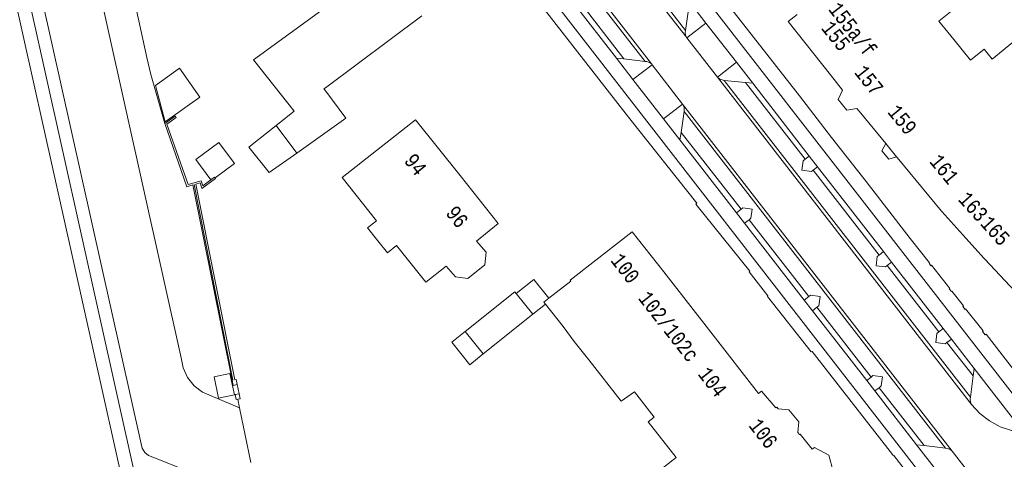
# Model space of a CAD drawing. Header units: metres. Extents: x 196790 to 198335, y 354523 to 356036.
# Tile 43 of 108: x 197365 to 197485, y 355059 to 355113. Entities that reach past the tile are written whole.
import ezdxf

# ---------------------------------------------------------------- set-up
doc = ezdxf.new("R2010")
doc.units = ezdxf.units.M
doc.linetypes.add('DGN Style 1', pattern=[1.160006, 0.00193, -1.158076])
doc.linetypes.add('DGN Style 2', pattern=[186.027128, 111.616277, -74.410851])
for name, color, linetype, lineweight in [('afdak', 252, 'DGN Style 2', 18), ('bij- of bedrijfsgebouw', 252, 'Continuous', 18), ('cultuurscheiding', 252, 'Continuous', 18), ('hoofdgebouw', 252, 'Continuous', 18), ('hoofdgebouw maaiveld', 252, 'Continuous', 18), ('huisnummer BAG', 252, 'Continuous', 18), ('kant asfaltverharding', 252, 'Continuous', 18), ('kant klinkerverharding', 252, 'Continuous', 18), ('kant muur (extern)', 252, 'Continuous', 18), ('kant tegelverharding', 252, 'Continuous', 18), ('overbouw', 252, 'Continuous', 18), ('overig WOZ', 252, 'DGN Style 1', 18), ('raster', 252, 'Continuous', 18), ('T22_erfafsluiter', 252, 'DGN Style 2', 18), ('tuinhuis', 252, 'DGN Style 2', 18)]:
    doc.layers.add(name, color=color, linetype=linetype, lineweight=lineweight)
doc.styles.add('Style-Courier New', font='cour.ttf')

msp = doc.modelspace()

# ---------------------------------------------------------------- linework, layer by layer
at = {"layer": 'afdak'}
msp.add_line((197429.03, 355078.224), (197427.507, 355077.008), dxfattribs=at)
at = {"layer": 'afdak', "flags": 128}
for points in [[(197396.353, 355099.934), (197393.044, 355097.3), (197395.51, 355094.202), (197398.851, 355096.586)], [(197429.415, 355078.946), (197427.595, 355081.224), (197425.485, 355079.539)], [(197421.467, 355072.184), (197419.843, 355070.887), (197417.659, 355073.621), (197419.283, 355074.918)]]:
    msp.add_lwpolyline(points, dxfattribs=at)
at = {"layer": 'bij- of bedrijfsgebouw'}
for p, q in [((197396.353, 355099.934), (197398.541, 355101.677)), ((197398.851, 355096.586), (197396.353, 355099.934)), ((197425.485, 355079.539), (197427.507, 355077.008)), ((197427.507, 355077.008), (197421.467, 355072.184)), ((197421.467, 355072.184), (197419.283, 355074.918))]:
    msp.add_line(p, q, dxfattribs=at)
at = {"layer": 'bij- of bedrijfsgebouw', "flags": 128}
for points in [[(197381.698, 355104.798), (197384.64, 355106.902), (197387.079, 355103.364), (197382.877, 355100.385), (197381.698, 355104.798)], [(197398.851, 355096.586), (197404.803, 355100.834), (197402.364, 355104.102)], [(197419.283, 355074.918), (197425.323, 355079.743), (197425.485, 355079.539)]]:
    msp.add_lwpolyline(points, dxfattribs=at)
at = {"layer": 'cultuurscheiding', "flags": 128}
msp.add_lwpolyline([(197373.568, 355122.466), (197384.832, 355071.722), (197385.067, 355070.49), (197385.607, 355069.316), (197386.416, 355068.308), (197387.414, 355067.548), (197391.914, 355065.662)], dxfattribs=at)
at = {"layer": 'hoofdgebouw'}
for p, q in [((197393.597, 355107.886), (197401.905, 355113.927)), ((197414.024, 355113.232), (197402.324, 355104.501)), ((197398.541, 355101.677), (197393.597, 355107.886)), ((197467.261, 355101.435), (197470.298, 355097.744)), ((197471.627, 355096.13), (197471.706, 355096.034)), ((197471.706, 355096.034), (197477.074, 355089.511)), ((197479.674, 355086.634), (197482.257, 355083.78)), ((197449.067, 355074.845), (197443.368, 355082.149)), ((197431.165, 355075.502), (197429.03, 355078.224)), ((197432.517, 355073.708), (197431.165, 355075.502)), ((197432.517, 355073.708), (197434.299, 355071.457)), ((197454.875, 355067.401), (197449.067, 355074.845))]:
    msp.add_line(p, q, dxfattribs=at)
at = {"layer": 'hoofdgebouw', "flags": 128}
for points in [[(197479.894, 355118.811), (197481.033, 355117.398), (197478.098, 355115.032), (197478.757, 355114.215), (197476.749, 355112.595), (197478.546, 355110.368)], [(197459.569, 355113.39), (197458.465, 355112.549), (197463.602, 355106.089)], [(197478.546, 355110.368), (197480.567, 355107.863), (197482.232, 355109.207), (197483.206, 355108.001), (197486.139, 355110.37)], [(197463.602, 355106.089), (197465.063, 355104.219), (197464.519, 355103.092), (197465.602, 355101.776), (197466.791, 355102.007), (197467.261, 355101.435)], [(197402.364, 355104.102), (197402.153, 355104.384), (197402.324, 355104.501)], [(197408.687, 355085.907), (197407.425, 355087.485), (197408.535, 355088.372), (197404.359, 355093.598), (197413.277, 355100.625), (197418.668, 355093.852)], [(197418.668, 355093.852), (197423.303, 355088.029), (197420.645, 355085.891), (197421.833, 355084.548), (197421.665, 355083.009), (197419.599, 355081.365), (197418.097, 355081.55), (197416.984, 355082.86), (197414.515, 355080.888), (197410.957, 355085.341), (197409.848, 355084.454), (197408.687, 355085.907)], [(197477.074, 355089.511), (197477.102, 355089.477), (197479.674, 355086.634)], [(197429.415, 355078.946), (197432.091, 355081.045), (197432.011, 355081.147), (197439.556, 355087.034), (197443.368, 355082.149)], [(197482.257, 355083.78), (197482.322, 355083.708), (197486.608, 355079.128), (197489.031, 355081.402)], [(197429.03, 355078.224), (197428.826, 355078.484), (197429.415, 355078.946)], [(197439.808, 355067.594), (197438.217, 355066.437), (197434.299, 355071.457)], [(197439.808, 355067.594), (197442.224, 355064.514), (197441.492, 355063.94), (197444.886, 355059.612)], [(197459.852, 355062.403), (197459.63, 355062.639), (197459.749, 355063.93), (197458.543, 355065.419), (197457.236, 355065.54), (197457.093, 355065.71), (197456.969, 355065.645), (197455.24, 355067.685), (197454.875, 355067.401)], [(197448.315, 355048.925), (197454.109, 355053.531), (197456.096, 355051.048), (197463.882, 355057.389), (197463.641, 355057.751), (197463.915, 355057.953), (197463.396, 355059.879), (197461.648, 355060.828), (197461.388, 355060.645), (197459.94, 355062.446), (197459.852, 355062.403)], [(197444.886, 355059.612), (197439.504, 355055.391), (197443.949, 355049.724)]]:
    msp.add_lwpolyline(points, dxfattribs=at)
at = {"layer": 'hoofdgebouw maaiveld'}
msp.add_line((197470.298, 355097.744), (197471.627, 355096.13), dxfattribs=at)
at = {"layer": 'kant asfaltverharding'}
for p, q in [((197446.133, 355110.634), (197367.178, 355212.348)), ((197446.014, 355111.479), (197367.977, 355212.027)), ((197441.13, 355107.698), (197375.113, 355192.786)), ((197432.928, 355115.33), (197438.549, 355108.021)), ((197446.389, 355114.005), (197446.014, 355111.479)), ((197446.133, 355110.634), (197446.189, 355110.561)), ((197449.879, 355105.805), (197446.189, 355110.561)), ((197438.549, 355108.021), (197441.13, 355107.698)), ((197441.888, 355107.396), (197441.976, 355107.282)), ((197445.664, 355102.529), (197441.976, 355107.282)), ((197449.879, 355105.805), (197480.725, 355066.04)), ((197450.699, 355105.405), (197453.274, 355105.135)), ((197480.582, 355066.926), (197450.699, 355105.405)), ((197453.274, 355105.135), (197460.526, 355095.82)), ((197478.355, 355060.401), (197445.664, 355102.529)), ((197445.49, 355099.086), (197445.848, 355101.628)), ((197445.848, 355101.628), (197477.547, 355060.743)), ((197452.746, 355089.763), (197445.49, 355099.086)), ((197461.506, 355094.515), (197469.49, 355084.203)), ((197460.971, 355079.146), (197453.724, 355088.48)), ((197470.488, 355082.917), (197476.745, 355074.863)), ((197468.541, 355069.372), (197461.963, 355077.865)), ((197477.733, 355073.577), (197480.914, 355069.517)), ((197480.914, 355069.517), (197480.582, 355066.926)), ((197474.957, 355061.071), (197469.522, 355068.091)), ((197477.547, 355060.743), (197474.957, 355061.071)), ((197478.355, 355060.401), (197483.327, 355053.995))]:
    msp.add_line(p, q, dxfattribs=at)
at = {"layer": 'kant asfaltverharding', "flags": 128}
for points in [[(197441.888, 355107.396), (197375.209, 355193.322), (197374.918, 355193.67)], [(197363.798, 355126.805), (197379.285, 355057.142), (197380.907, 355057.504)], [(197388.99, 355056.604), (197381.386, 355059.66), (197380.869, 355059.861), (197380.418, 355060.235), (197380.114, 355060.736), (197379.991, 355061.277), (197365.506, 355126.261)], [(197446.014, 355111.479), (197445.98, 355111.224), (197445.999, 355110.914), (197446.133, 355110.634)], [(197441.13, 355107.698), (197441.308, 355107.684), (197441.625, 355107.594), (197441.888, 355107.396)], [(197460.526, 355095.82), (197460.283, 355095.621), (197460.138, 355094.497), (197461.281, 355094.339), (197461.506, 355094.515)], [(197453.724, 355088.48), (197453.953, 355088.664), (197454.103, 355089.785), (197452.972, 355089.935), (197452.746, 355089.763)], [(197469.49, 355084.203), (197469.274, 355084.026), (197469.147, 355082.895), (197470.265, 355082.75), (197470.488, 355082.917)], [(197461.963, 355077.865), (197462.189, 355078.039), (197462.336, 355079.166), (197461.186, 355079.316), (197460.971, 355079.146)], [(197476.745, 355074.863), (197476.519, 355074.661), (197476.388, 355073.58), (197477.518, 355073.407), (197477.733, 355073.577)], [(197469.522, 355068.091), (197469.758, 355068.303), (197469.894, 355069.401), (197468.755, 355069.553), (197468.541, 355069.372)], [(197480.725, 355066.04), (197481.719, 355064.969), (197482.889, 355064.06), (197484.191, 355063.354), (197485.572, 355062.874), (197485.936, 355062.874), (197486.227, 355063.093), (197486.326, 355063.444)]]:
    msp.add_lwpolyline(points, dxfattribs=at)
at = {"layer": 'kant klinkerverharding'}
for p, q in [((197437.629, 355108.111), (197432.362, 355114.902)), ((197446.189, 355110.561), (197448.496, 355112.362)), ((197438.549, 355108.021), (197437.629, 355108.111)), ((197452.182, 355107.611), (197449.879, 355105.805)), ((197454.163, 355105.058), (197453.274, 355105.135)), ((197445.49, 355099.086), (197445.337, 355098.173)), ((197452.191, 355089.336), (197445.337, 355098.173)), ((197461.033, 355096.204), (197460.526, 355095.82)), ((197461.506, 355094.515), (197462.022, 355094.928)), ((197452.746, 355089.763), (197452.191, 355089.336)), ((197453.18, 355088.061), (197453.724, 355088.48)), ((197460.416, 355078.732), (197453.18, 355088.061)), ((197470.017, 355084.624), (197469.49, 355084.203)), ((197470.488, 355082.917), (197471.012, 355083.342)), ((197460.416, 355078.732), (197460.971, 355079.146)), ((197461.963, 355077.865), (197461.417, 355077.441)), ((197467.992, 355068.963), (197461.417, 355077.441)), ((197477.268, 355075.279), (197476.745, 355074.863)), ((197478.26, 355074), (197477.733, 355073.577)), ((197480.914, 355069.517), (197481.049, 355070.405)), ((197468.541, 355069.372), (197467.992, 355068.963)), ((197468.963, 355067.712), (197469.522, 355068.091)), ((197474.048, 355061.155), (197468.963, 355067.712)), ((197474.048, 355061.155), (197474.957, 355061.071))]:
    msp.add_line(p, q, dxfattribs=at)
at = {"layer": 'kant klinkerverharding', "flags": 128}
for points in [[(197352.955, 355124.218), (197354.012, 355119.532), (197363.228, 355121.751), (197380.309, 355045.141), (197379.973, 355045.003), (197380.057, 355043.696), (197379.932, 355042.376), (197379.598, 355041.092), (197379.073, 355039.893), (197379.134, 355039.576), (197352.519, 355013.426), (197352.116, 355009.834), (197352.721, 355009.181), (197352.654, 355008.639), (197353.641, 355007.557), (197353.338, 355007.28), (197356.087, 355004.295)], [(197449.879, 355105.805), (197450.186, 355105.551), (197450.563, 355105.423), (197450.699, 355105.405)], [(197445.664, 355102.529), (197445.837, 355102.174), (197445.867, 355101.78), (197445.848, 355101.628)], [(197480.725, 355066.04), (197480.575, 355066.349), (197480.551, 355066.692), (197480.582, 355066.926)], [(197478.355, 355060.401), (197478.084, 355060.62), (197477.75, 355060.722), (197477.547, 355060.743)]]:
    msp.add_lwpolyline(points, dxfattribs=at)
at = {"layer": 'kant muur (extern)'}
for p, q in [((197391.995, 355066.743), (197391.704, 355066.685)), ((197391.876, 355067.338), (197391.995, 355066.743))]:
    msp.add_line(p, q, dxfattribs=at)
at = {"layer": 'kant muur (extern)', "flags": 128}
for points in [[(197382.84, 355100.165), (197384.11, 355101.071), (197384.232, 355100.9), (197383.09, 355100.086), (197385.661, 355092.751), (197387.264, 355093.216), (197387.449, 355092.612), (197388.414, 355093.334)], [(197391.621, 355068.465), (197391.134, 355068.366), (197391.013, 355068.986), (197386.258, 355092.706), (197385.529, 355092.494), (197382.84, 355100.165)], [(197388.939, 355093.558), (197388.984, 355093.498), (197387.358, 355092.282), (197387.279, 355092.451), (197387.124, 355092.957), (197386.595, 355092.804), (197391.356, 355069.053), (197391.496, 355069.08), (197391.621, 355068.465)], [(197388.414, 355093.334), (197388.858, 355093.666), (197388.939, 355093.558)], [(197391.704, 355066.685), (197391.496, 355066.644), (197391.388, 355067.252), (197391.876, 355067.338)]]:
    msp.add_lwpolyline(points, dxfattribs=at)
at = {"layer": 'kant tegelverharding'}
for p, q in [((197487.508, 355064.993), (197363.743, 355224.525)), ((197448.496, 355112.362), (197446.508, 355114.925)), ((197452.182, 355107.611), (197448.496, 355112.362)), ((197439.642, 355105.516), (197437.629, 355108.111)), ((197441.976, 355107.282), (197439.642, 355105.516)), ((197454.163, 355105.058), (197452.182, 355107.611)), ((197443.339, 355100.749), (197439.642, 355105.516)), ((197461.033, 355096.204), (197454.163, 355105.058)), ((197443.339, 355100.749), (197445.664, 355102.529)), ((197445.337, 355098.173), (197443.339, 355100.749)), ((197462.022, 355094.928), (197461.033, 355096.204)), ((197470.017, 355084.624), (197462.022, 355094.928)), ((197453.18, 355088.061), (197452.191, 355089.336)), ((197471.012, 355083.342), (197470.017, 355084.624)), ((197477.268, 355075.279), (197471.012, 355083.342)), ((197461.417, 355077.441), (197460.416, 355078.732)), ((197478.26, 355074), (197477.268, 355075.279)), ((197481.049, 355070.405), (197478.26, 355074)), ((197486.099, 355063.896), (197481.049, 355070.405)), ((197468.963, 355067.712), (197467.992, 355068.963))]:
    msp.add_line(p, q, dxfattribs=at)
at = {"layer": 'kant tegelverharding', "flags": 128}
for points in [[(197484.931, 355044.212), (197481.749, 355048.31), (197357.892, 355207.986), (197351.32, 355216.473)], [(197382.704, 355173.364), (197415.028, 355132.025), (197418.821, 355127.312), (197426.22, 355117.67), (197426.162, 355117.573), (197439.09, 355100.957), (197447.403, 355090.49), (197447.266, 355090.385), (197453.819, 355082.221), (197453.723, 355082.153), (197455.981, 355079.258), (197455.944, 355079.174), (197461.241, 355072.44), (197461.369, 355072.494), (197471.122, 355059.986), (197471.26, 355059.822), (197471.3, 355059.861), (197476.126, 355053.586), (197479.589, 355049.159), (197481.012, 355047.29), (197484.037, 355043.418)], [(197486.089, 355069.947), (197482.47, 355074.598), (197482.357, 355074.516), (197482.024, 355074.913), (197482.112, 355074.989), (197479.98, 355077.657), (197479.919, 355077.605), (197479.651, 355077.934), (197479.754, 355078.028), (197478.33, 355079.825), (197478.268, 355079.775), (197478.016, 355080.104), (197478.085, 355080.154), (197475.842, 355082.949), (197475.793, 355082.906), (197475.553, 355083.216), (197475.603, 355083.266), (197473.256, 355086.227), (197467.914, 355093.129), (197463.72, 355098.485), (197459.852, 355103.513), (197446.316, 355120.829)], [(197391.303, 355067.231), (197390.746, 355069.832), (197388.818, 355069.414), (197389.347, 355066.812), (197391.303, 355067.231)], [(197483.327, 355053.995), (197481.019, 355052.168), (197474.048, 355061.155)]]:
    msp.add_lwpolyline(points, dxfattribs=at)
at = {"layer": 'overbouw', "flags": 128}
msp.add_lwpolyline([(197471.627, 355096.13), (197470.661, 355095.84), (197469.809, 355096.837), (197470.298, 355097.744)], dxfattribs=at)
at = {"layer": 'overig WOZ', "flags": 128}
msp.add_lwpolyline([(197388.414, 355093.334), (197388.858, 355093.666), (197388.939, 355093.558)], dxfattribs=at)
at = {"layer": 'raster'}
for p, q in [((197391.118, 355069.006), (197386.39, 355092.744)), ((197391.704, 355066.685), (197391.914, 355065.662)), ((197391.914, 355065.662), (197393.286, 355058.997))]:
    msp.add_line(p, q, dxfattribs=at)
at = {"layer": 'raster', "flags": 128}
msp.add_lwpolyline([(197377.663, 355121.956), (197380.683, 355108.178), (197381.152, 355106.115), (197382.84, 355100.165)], dxfattribs=at)
at = {"layer": 'T22_erfafsluiter'}
msp.add_line((197391.621, 355068.465), (197391.876, 355067.338), dxfattribs=at)
at = {"layer": 'tuinhuis', "flags": 128}
msp.add_lwpolyline([(197388.414, 355093.334), (197386.591, 355095.787), (197389.403, 355097.877), (197391.306, 355095.316), (197388.939, 355093.558)], dxfattribs=at)

# ---------------------------------------------------------------- texts
at = {"layer": 'huisnummer BAG', "style": 'Style-Courier New', "width": 0.694444}
for s, rotation, p in [('155a/f', 308.01566, (197463.265, 355114.012)), ('155', 308.50778, (197462.392, 355111.721)), ('157', 308.50778, (197466.406, 355106.349)), ('159', 309.43862, (197470.436, 355101.516)), ('94', 308.54346, (197411.776, 355095.61)), ('161', 309.43862, (197475.525, 355095.516)), ('163', 312.12344, (197478.993, 355090.889)), ('96', 308.54346, (197416.824, 355089.266)), ('165', 312.12344, (197481.675, 355087.944)), ('100', 307.9705, (197436.844, 355083.522)), ('102/102c', 307.9705, (197440.189, 355078.93)), ('104', 307.9705, (197447.429, 355069.72)), ('106', 307.9705, (197453.592, 355063.469))]:
    msp.add_text(s, height=1.8, rotation=rotation, dxfattribs=at).set_placement(p)

doc.saveas('drawing.dxf')
